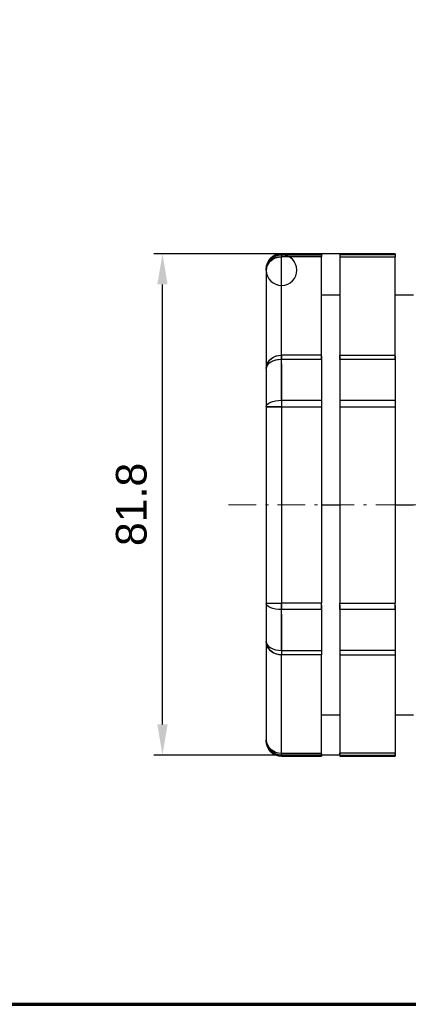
# Model space of a CAD drawing. Header units: millimetres. Extents: x 18 to 610, y -123 to 280.
# Tile 11 of 53: x 319 to 383, y -120 to 41. Entities that reach past the tile are written whole.
import ezdxf

# ---------------------------------------------------------------- set-up
doc = ezdxf.new("R2010")
doc.units = ezdxf.units.MM
doc.linetypes.add('CENTER', pattern=[8, 4.5, -1.5, 0.5, -1.5])
doc.linetypes.add('SOLID', pattern=[0])
doc.styles.add('Arial', font='Arial.ttf', dxfattribs={"height": 5})
doc.dimstyles.get("Standard").update_dxf_attribs({"dimtxt": 5, "dimasz": 5, "dimexe": 0.18, "dimexo": 0.0625, "dimgap": 0.09, "dimtad": 0, "dimtih": 1, "dimtoh": 1, "dimdec": 4, "dimzin": 0, "dimdsep": 46, "dimtxsty": 'Arial', "dimcen": 0.09, "dimadec": 0, "dimazin": 0, "dimtfac": 1, "dimtdec": 4, "dimtofl": 0, "dimtmove": 0, "dimatfit": 3, "dimfxl": 0, "dimtolj": 1, "dimtzin": 0, "dimarcsym": 0})

# ---------------------------------------------------------------- blocks, each defined once
blk = doc.blocks.new('*D6')
at = {"color": 0, "lineweight": -2}
for p, q in [((371.53, 2.53), (341.22, 2.53)), ((342.62, -74.29), (342.62, -2.47)), ((371.53, -79.29), (341.22, -79.29))]:
    blk.add_line(p, q, dxfattribs=at)
at = {"color": 0}
for points in [[(343.45, -2.47), (341.78, -2.47), (342.62, 2.53)], [(341.78, -74.29), (343.45, -74.29), (342.62, -79.29)]]:
    blk.add_solid(points, dxfattribs=at)
at = {"layer": 'Defpoints', "color": 0}
for p in [(342.62, 2.53), (371.53, 2.53), (371.53, -79.29)]:
    blk.add_point(p, dxfattribs=at)
at = {"color": 0, "lineweight": 9, "insert": (337.56, -38.38), "char_height": 5, "attachment_point": 5, "rotation": 90, "style": 'Arial'}
blk.add_mtext('\\A1;81.8', dxfattribs=at)
blk = doc.blocks.new('BlockOfCenters_1', base_point=(459.03, -38.47))
at = {"color": 6, "linetype": 'CENTER', "lineweight": 9}
for points in [[(459.03, 40.73), (459.03, -117.67)], [(538.23, -38.47), (379.83, -38.47)]]:
    blk.add_lwpolyline(points, dxfattribs=at)
blk = doc.blocks.new('BlockOfViews_2')
at = {"linetype": 'SOLID', "lineweight": 30}
for p, q in [((368.53, 2.53, -38.95), (362.03, 2.53, -38.95)), ((362.03, 2.35, -35.11), (368.53, 2.35, -35.11)), ((362.03, -14.01, -6.31), (362.03, 2.03, -34.09)), ((368.53, 2.03, -34.09), (362.03, 2.03, -34.09)), ((368.53, -14.01, -6.31), (368.53, 2.03, -34.09)), ((380.53, 2.53, -38.95), (371.53, 2.53, -38.95)), ((380.53, 2.35, -35.11), (371.53, 2.35, -35.11)), ((371.53, 2.03, -34.09), (380.53, 2.03, -34.09)), ((371.53, 2.03, -34.09), (371.53, -14.01, -6.31)), ((380.53, -14.01, -6.31), (380.53, 2.03, -34.09)), ((359.53, -0.14, -35.34), (359.53, -16.18, -7.56)), ((371.53, -4.22, -38.95), (368.53, -4.22, -38.95)), ((383.53, -4.22, -38.95), (380.53, -4.22, -38.95)), ((368.53, -14.01, -6.31), (362.03, -14.01, -6.31)), ((371.53, -14.01, -6.31), (380.53, -14.01, -6.31)), ((368.53, -14.73, -5.52), (362.03, -14.73, -5.52)), ((380.53, -14.73, -5.52), (371.53, -14.73, -5.52)), ((359.53, -16.18, -7.56), (359.53, -16.17, -7.56)), ((359.53, -22.43, -3.95), (359.53, -54.51, -3.95)), ((362.03, -21.39, -1.68), (368.53, -21.39, -1.68)), ((362.03, -22.43, -1.45), (368.53, -22.43, -1.45)), ((362.03, -22.43, -1.45), (362.03, -54.51, -1.45)), ((368.53, -22.43, -1.45), (368.53, -54.51, -1.45)), ((371.53, -21.39, -1.68), (380.53, -21.39, -1.68)), ((371.53, -22.43, -1.45), (380.53, -22.43, -1.45)), ((371.53, -22.43, -1.45), (371.53, -54.51, -1.45)), ((380.53, -22.43, -1.45), (380.53, -54.51, -1.45)), ((368.53, -38.47, -4.7), (371.53, -38.47, -4.7)), ((380.53, -38.47, -4.7), (383.53, -38.47, -4.7)), ((368.53, -54.51, -1.45), (362.03, -54.51, -1.45)), ((371.53, -54.51, -1.45), (380.53, -54.51, -1.45)), ((368.53, -55.55, -1.68), (362.03, -55.55, -1.68)), ((380.53, -55.55, -1.68), (371.53, -55.55, -1.68)), ((359.53, -60.76, -7.56), (359.53, -76.8, -35.34)), ((359.53, -60.76, -7.56), (359.53, -60.76, -7.56)), ((359.76, -61.37, -6.7), (359.77, -61.38, -6.69)), ((362.03, -62.21, -5.52), (368.53, -62.21, -5.52)), ((380.53, -62.21, -5.52), (371.53, -62.21, -5.52)), ((362.03, -78.96, -34.09), (362.03, -62.92, -6.31)), ((368.53, -62.92, -6.31), (362.03, -62.92, -6.31)), ((368.53, -78.96, -34.09), (368.53, -62.92, -6.31)), ((371.53, -62.92, -6.31), (371.53, -78.96, -34.09)), ((371.53, -62.92, -6.31), (380.53, -62.92, -6.31)), ((380.53, -62.92, -6.31), (380.53, -78.96, -34.09)), ((368.53, -72.72, -38.95), (371.53, -72.72, -38.95)), ((380.53, -72.72, -38.95), (383.53, -72.72, -38.95)), ((359.64, -77.45, -34.98), (359.64, -77.44, -34.98)), ((359.86, -77.88, -34.72), (359.92, -77.98, -34.69)), ((359.89, -77.92, -34.72), (359.88, -77.91, -34.73)), ((359.92, -77.98, -34.69), (360.01, -78.07, -34.64)), ((360.01, -78.07, -34.64), (359.92, -77.98, -34.69)), ((360.11, -78.19, -34.54), (360.13, -78.21, -34.53)), ((360.13, -78.21, -34.53), (360.11, -78.19, -34.54)), ((360.16, -78.23, -34.52), (360.39, -78.45, -34.43)), ((360.39, -78.45, -34.43), (360.16, -78.23, -34.52)), ((360.26, -78.32, -34.5), (360.3, -78.36, -34.48)), ((360.3, -78.36, -34.48), (360.26, -78.32, -34.5)), ((360.39, -78.45, -34.43), (360.61, -78.57, -34.36)), ((360.61, -78.57, -34.36), (360.39, -78.45, -34.43)), ((360.65, -78.6, -34.31), (360.59, -78.57, -34.32)), ((360.59, -78.57, -34.32), (360.65, -78.6, -34.31)), ((360.99, -78.79, -34.24), (360.71, -78.63, -34.3)), ((360.71, -78.63, -34.3), (360.99, -78.79, -34.24)), ((360.74, -78.65, -34.32), (360.99, -78.79, -34.24)), ((360.99, -78.79, -34.24), (360.74, -78.65, -34.32)), ((362.03, -78.96, -34.09), (368.53, -78.96, -34.09)), ((368.53, -79.29, -35.11), (362.03, -79.29, -35.11)), ((362.03, -79.47, -38.95), (368.53, -79.47, -38.95)), ((380.53, -78.96, -34.09), (371.53, -78.96, -34.09)), ((371.53, -79.29, -35.11), (380.53, -79.29, -35.11)), ((371.53, -79.47, -38.95), (380.53, -79.47, -38.95))]:
    blk.add_line(p, q, dxfattribs=at)
at = {"color": 6, "linetype": 'CENTER', "lineweight": 9}
blk.add_lwpolyline([(353.39, -38.47), (381.86, -38.47)], dxfattribs=at)
at = {"linetype": 'SOLID', "lineweight": 30}
for points in [[(359.61, 0.4, -35.12), (359.63, 0.52, -35.07), (359.56, 0.24, -35.12)], [(359.6, -15.83, -7.19), (359.63, -15.69, -7.05), (359.56, -15.92, -7.21)], [(359.8, -61.41, -6.65), (359.92, -61.56, -6.47), (359.86, -61.48, -6.58)]]:
    blk.add_polyline3d(points, dxfattribs=at)
at = {"linetype": 'SOLID', "lineweight": 30, "extrusion": (0, 0.093761, 0.995595)}
for start, end in [(271.3687, 270), (315.0876, 315.9602), (313.7185, 314.5271), (312.3492, 313.1282), (310.9795, 311.7423), (310.1008, 310.3627), (309.6095, 309.9054), (308.239, 308.9865), (306.8679, 307.6126), (305.4961, 306.2402), (304.1228, 304.8686), (302.748, 303.4979), (301.3702, 302.1277), (300.0969, 300.7579), (298.5966, 299.3884), (297.1849, 298.0192), (295.707, 296.6501), (295.0591, 295.2813), (293.9198, 294.919), (292.5438, 293.9062), (291.175, 292.0662), (290.0809, 290.6219), (289.8059, 289.941), (288.4367, 289.2195), (287.0671, 287.832), (285.6971, 286.4516), (284.3267, 284.903), (282.9558, 283.7008), (281.584, 282.3281), (280.2111, 280.9565), (278.8366, 279.5856), (277.4594, 278.2152), (276.078, 276.8454), (275.0946, 275.4758), (274.6888, 274.8992), (273.2821, 274.1067), (271.8234, 272.7375), (355.1007, 355.3354), (356.4721, 356.9756), (353.3199, 354.0644), (354.6922, 354.9053), (350.5705, 351.3225), (351.9462, 352.6932), (349.1915, 349.9501), (347.8068, 348.5829), (346.4106, 347.2134), (345.097, 345.8443), (343.4446, 344.4753), (341.7379, 343.1066), (340.3691, 341.3933), (339.0001, 339.8573), (337.631, 338.4332), (336.2617, 337.0373), (335.0809, 335.6527), (334.8919, 334.9409), (333.5219, 334.2739), (332.1513, 332.8982), (330.7801, 331.5245), (329.4079, 329.8811), (330.0803, 330.1522), (328.0346, 328.7809), (326.6592, 327.4102), (325.2809, 326.0401), (323.8975, 324.6703), (322.5039, 323.3009), (321.0862, 321.9318), (320.0946, 320.5628), (319.5823, 319.8992), (317.8252, 319.1939), (316.4565, 317.549)]:
    blk.add_arc((-362.03, -3.85, -42.39), 2.5, start, end, dxfattribs=at)
at = {"linetype": 'SOLID', "lineweight": 30}
for centre, start, end in [((362.03, 0.03, -38.95), 90, 180), ((362.03, -76.97, -38.95), 180, 270)]:
    blk.add_arc(centre, 2.5, start, end, dxfattribs=at)
at = {"linetype": 'SOLID', "lineweight": 30, "extrusion": (0, 6.12303e-17, -1)}
blk.add_arc((-362.03, 0.03, 38.95), 2.5, 0, 90, dxfattribs=at)
at = {"linetype": 'SOLID', "lineweight": 30, "extrusion": (0, 0.093761, -0.995595)}
for start in [0, 360]:
    blk.add_arc((-362.03, -3.45, 35.17), 2.5, start, 90, dxfattribs=at)
at = {"linetype": 'SOLID', "lineweight": 30, "extrusion": (0, 0.5, -0.866025)}
for centre, start in [((-362.03, -17.79, 30.54), 0), ((-362.03, -17.79, -1.54), 0), ((-362.03, -17.79, -1.54), 7.3343)]:
    blk.add_arc(centre, 2.5, start, 90, dxfattribs=at)
at = {"linetype": 'SOLID', "lineweight": 30, "extrusion": (0, -0.5, 0.866025)}
blk.add_arc((362.03, -17.79, -30.54), 2.5, 90, 180, dxfattribs=at)
at = {"linetype": 'SOLID', "lineweight": 30, "extrusion": (-1, 0, 0)}
for centre, radius, start, end in [((38.47, -38.95, -362.03), 41, 174.62, 180), ((16.18, -7.56, -362.03), 2.5, 125.38, 150), ((16.18, -7.56, -368.53), 2.5, 125.38, 150), ((16.18, -7.56, -371.53), 2.5, 125.38, 150), ((16.18, -7.56, -380.53), 2.5, 125.38, 150), ((38.47, -38.95, -362.03), 41, 114.62, 125.38), ((54.51, -3.95, -362.03), 2.5, 65.38, 90), ((54.51, -3.95, -368.53), 2.5, 65.38, 90), ((54.51, -3.95, -371.53), 2.5, 65.38, 90), ((54.51, -3.95, -380.53), 2.5, 65.38, 90), ((38.47, -38.95, -362.03), 41, 54.62, 65.38), ((76.8, -35.34, -362.03), 2.5, 5.38, 30), ((38.47, -38.95, -362.03), 41, 0, 5.38), ((76.8, -35.34, -368.53), 2.5, 5.38, 30), ((76.8, -35.34, -371.53), 2.5, 5.38, 30), ((76.8, -35.34, -380.53), 2.5, 5.38, 30)]:
    blk.add_arc(centre, radius, start, end, dxfattribs=at)
at = {"linetype": 'SOLID', "lineweight": 30, "extrusion": (1, 0, 0)}
for centre, radius, start, end in [((-38.47, -38.95, 362.03), 41, 0, 5.38), ((-0.14, -35.34, 362.03), 2.5, 5.38, 30), ((-0.14, -35.34, 362.03), 2.5, 5.38, 30), ((-38.47, -38.95, 368.53), 41, 0, 5.38), ((-38.47, -38.95, 368.53), 41, 1.614, 5.38), ((-0.14, -35.34, 368.53), 2.5, 5.38, 30), ((-0.14, -35.34, 368.53), 2.5, 12.767, 30), ((-38.47, -38.95, 371.53), 41, 0, 5.38), ((-38.47, -38.95, 371.53), 41, 1.614, 5.38), ((-0.14, -35.34, 371.53), 2.5, 5.38, 30), ((-0.14, -35.34, 371.53), 2.5, 12.767, 30), ((-38.47, -38.95, 380.53), 41, 0, 5.38), ((-38.47, -38.95, 380.53), 41, 1.614, 5.38), ((-0.14, -35.34, 380.53), 2.5, 5.38, 30), ((-0.14, -35.34, 380.53), 2.5, 12.767, 30), ((-38.47, -38.95, 359.53), 38.5, 0, 5.38), ((-38.47, -38.95, 359.53), 38.5, 359.1089, 0), ((-16.18, -7.56, 362.03), 2.5, 30, 54.62), ((-16.18, -7.56, 368.53), 2.5, 37.387, 54.62), ((-16.18, -7.56, 371.53), 2.5, 37.387, 54.62), ((-16.18, -7.56, 380.53), 2.5, 37.387, 54.62), ((-38.47, -38.95, 362.03), 41, 55.7727, 65.38), ((-38.47, -38.95, 368.53), 41, 54.62, 65.38), ((-38.47, -38.95, 371.53), 41, 54.62, 65.38), ((-38.47, -38.95, 380.53), 41, 54.62, 65.38), ((-38.47, -38.95, 359.53), 38.5, 54.62, 65.38), ((-22.43, -3.95, 362.03), 2.5, 65.38, 90), ((-22.43, -3.95, 362.03), 2.5, 65.38, 90), ((-22.43, -3.95, 368.53), 2.5, 65.38, 90), ((-22.43, -3.95, 368.53), 2.5, 72.767, 90), ((-22.43, -3.95, 371.53), 2.5, 65.38, 90), ((-22.43, -3.95, 371.53), 2.5, 72.767, 90), ((-22.43, -3.95, 380.53), 2.5, 65.38, 90), ((-22.43, -3.95, 380.53), 2.5, 72.767, 90), ((-38.47, -38.95, 359.53), 38.5, 114.62, 125.38), ((-54.51, -3.95, 362.03), 2.5, 90, 114.62), ((-54.51, -3.95, 368.53), 2.5, 97.387, 114.62), ((-38.47, -38.95, 368.53), 41, 114.62, 125.38), ((-54.51, -3.95, 371.53), 2.5, 97.387, 114.62), ((-38.47, -38.95, 371.53), 41, 114.62, 125.38), ((-54.51, -3.95, 380.53), 2.5, 97.387, 114.62), ((-38.47, -38.95, 380.53), 41, 114.62, 125.38), ((-38.47, -38.95, 362.03), 41, 115.7913, 125.38), ((-60.76, -7.56, 362.03), 2.5, 125.38, 150), ((-60.76, -7.56, 362.03), 2.5, 125.38, 150), ((-60.76, -7.56, 368.53), 2.5, 125.38, 150), ((-60.76, -7.56, 368.53), 2.5, 132.767, 150), ((-60.76, -7.56, 371.53), 2.5, 125.38, 150), ((-60.76, -7.56, 371.53), 2.5, 132.767, 150), ((-60.76, -7.56, 380.53), 2.5, 125.38, 150), ((-60.76, -7.56, 380.53), 2.5, 132.767, 150), ((-38.47, -38.95, 359.53), 38.5, 174.62, 180), ((-38.47, -38.95, 359.53), 38.5, 180, 180.8911), ((-76.8, -35.34, 362.03), 2.5, 150, 174.62), ((-38.47, -38.95, 362.03), 41, 175.559, 180), ((-76.8, -35.34, 368.53), 2.5, 157.387, 174.62), ((-38.47, -38.95, 368.53), 41, 174.62, 180), ((-38.47, -38.95, 368.53), 41, 176.234, 180), ((-76.8, -35.34, 371.53), 2.5, 157.387, 174.62), ((-38.47, -38.95, 371.53), 41, 174.62, 180), ((-38.47, -38.95, 371.53), 41, 176.234, 180), ((-76.8, -35.34, 380.53), 2.5, 157.387, 174.62), ((-38.47, -38.95, 380.53), 41, 174.62, 180), ((-38.47, -38.95, 380.53), 41, 176.234, 180)]:
    blk.add_arc(centre, radius, start, end, dxfattribs=at)
at = {"linetype": 'SOLID', "lineweight": 30, "extrusion": (0, -0.81533, 0.578997)}
for start in [94.4189, 90]:
    blk.add_arc((362.03, -15.53, 8.81), 2.5, start, 180, dxfattribs=at)
at = {"linetype": 'SOLID', "lineweight": 30, "extrusion": (0, 0.909091, -0.416598)}
for start in [0, 360]:
    blk.add_arc((-362.03, -12.93, -18.74), 2.5, start, 90, dxfattribs=at)
at = {"linetype": 'SOLID', "lineweight": 30, "extrusion": (0, -1, 0)}
blk.add_arc((362.03, -3.95, 22.43), 2.5, 90, 180, dxfattribs=at)
at = {"linetype": 'SOLID', "lineweight": 30, "extrusion": (0, 1, 0)}
for centre, start in [((-362.03, -3.95, -22.43), 6.6673), ((-362.03, -3.95, -54.51), 0)]:
    blk.add_arc(centre, 2.5, start, 90, dxfattribs=at)
at = {"linetype": 'SOLID', "lineweight": 30, "extrusion": (0, -0.909091, -0.416598)}
blk.add_arc((362.03, 19.12, 51.2), 2.5, 90, 180, dxfattribs=at)
blk.add_arc((362.03, 19.12, 51.2), 2.5, 90, 180, dxfattribs=at)
at = {"linetype": 'SOLID', "lineweight": 30, "extrusion": (0, 1, 4.72677e-13)}
blk.add_arc((-362.03, -3.95, -54.51), 2.5, 0, 90, dxfattribs=at)
at = {"linetype": 'SOLID', "lineweight": 30, "extrusion": (0, -0.5, -0.866025)}
blk.add_arc((362.03, 48.84, 36.93), 2.5, 90, 180, dxfattribs=at)
at = {"linetype": 'SOLID', "lineweight": 30, "extrusion": (0, 0.81533, 0.578997)}
for start in [0, 360]:
    blk.add_arc((-362.03, 29.02, -53.92), 2.5, start, 90, dxfattribs=at)
at = {"linetype": 'SOLID', "lineweight": 30, "extrusion": (0, 0.5, 0.866025)}
for centre, start in [((-362.03, 48.84, -36.93), 7.3343), ((-362.03, 48.84, -69), 0), ((-362.03, 48.84, -69), 0)]:
    blk.add_arc(centre, 2.5, start, 90, dxfattribs=at)
at = {"linetype": 'SOLID', "lineweight": 30, "extrusion": (0, -0.093761, -0.995595)}
blk.add_arc((362.03, 73.15, 42.39), 2.5, 90, 180, dxfattribs=at)
blk.add_arc((362.03, 73.15, 42.39), 2.5, 90, 180, dxfattribs=at)
at = {"linetype": 'SOLID', "lineweight": 30, "extrusion": (0, 8.26948e-16, -1)}
blk.add_arc((-362.03, -76.97, 38.95), 2.5, 270, 0, dxfattribs=at)
blk.add_blockref('BlockOfCenters_1', (459.03, -38.47))
blk = doc.blocks.new('A21-m2')
at = {"color": 51, "linetype": 'SOLID', "lineweight": 70}
blk.add_line((203.1, -119.97), (609.82, -119.97), dxfattribs=at)

msp = doc.modelspace()

# ---------------------------------------------------------------- block references
for name in ['A21-m2', 'BlockOfViews_2']:
    msp.add_blockref(name, (0, 0))

# ---------------------------------------------------------------- dimensions: what is measured, and where the dimension line sits
at = {"lineweight": 9}
dim = msp.add_linear_dim(base=(342.62, 2.53), p1=(371.53, -79.29), p2=(371.53, 2.53), angle=90, dimstyle='Standard', override={"dimtxt": 5, "dimasz": 5, "dimexe": 1.4, "dimexo": 0, "dimgap": 2.5, "dimtad": 1, "dimtih": 0, "dimtoh": 1, "dimdec": 1, "dimlfac": 1, "dimpost": '<>', "dimsah": 1, "dimse1": 0, "dimse2": 0, "dimtix": 1}, dxfattribs=at)
dim.commit()
dim.dimension.update_dxf_attribs({"geometry": '*D6', "text_midpoint": (342.62, -38.38), "dimtype": 160})

doc.saveas('drawing.dxf')
